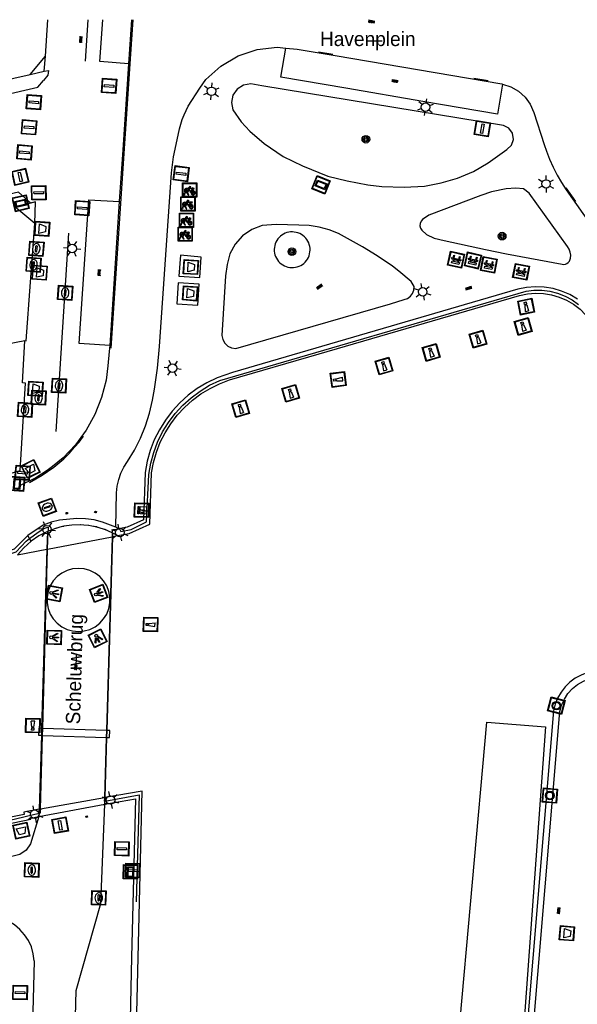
# Model space of a CAD drawing. Header units: metres. Extents: x 93870 to 95789, y 463036 to 464040.
# Tile 145 of 256: x 94283 to 94322, y 463971 to 464040. Entities that reach past the tile are written whole.
import ezdxf
from ezdxf.enums import TextEntityAlignment as Align

# ---------------------------------------------------------------- set-up
doc = ezdxf.new("R2010")
doc.units = ezdxf.units.M
doc.header["$LTSCALE"] = 25.4
for name, color, linetype in [('B_BEBOUWINGSGRENS_0', 1, 'Continuous'), ('B_OVERBOUWLIJN_LIJN_1', 7, 'Continuous'), ('B_TUSSENMUUR_0', 7, 'Continuous'), ('B_WOONBOOT_LIJN_0', 1, 'Continuous'), ('G_GRENS_ALGEMEEN_0', 7, 'Continuous'), ('K_KUNSTWERKGRENS_0', 1, 'Continuous'), ('K_KUNSTWERKGRENS_1', 1, 'Continuous'), ('Q_AFVAL_APART_PLAATS_0', 7, 'Continuous'), ('Q_BANK_0', 7, 'Continuous'), ('Q_BLOEMBAK_0', 93, 'Continuous'), ('Q_BOOM_0', 3, 'Continuous'), ('Q_ELEKTRAKAST_0', 7, 'Continuous'), ('Q_FIETSENREK_0', 6, 'Continuous'), ('Q_GASPUT_0', 7, 'Continuous'), ('Q_INSPECTIE_OF_RIOOLPUT_0', 253, 'Continuous'), ('Q_KOLK_0', 254, 'Continuous'), ('Q_LICHTMAST_0', 2, 'Continuous'), ('Q_LICHTPUNT_1', 7, 'Continuous'), ('Q_LIJNAFWATERING_LIJN_0', 7, 'Continuous'), ('Q_MEERPAAL_0', 7, 'Continuous'), ('Q_MEERRING_0', 7, 'Continuous'), ('Q_STRAATNAAMBORD_0', 7, 'Continuous'), ('Q_VERKEERSBORDPAAL_0', 40, 'Continuous'), ('Q_WEGWIJZER_0', 7, 'Continuous'), ('Q_ZAND_ZOUTBAK_0', 7, 'Continuous'), ('S_GBKN_SYMBOOL_GV_GROOT_1', 7, 'Continuous'), ('S_GBKN_SYMBOOL_OV_GROOT_0', 7, 'Continuous'), ('T_HEK_LIJN_0', 6, 'Continuous'), ('T_HEK_LIJN_1', 6, 'Continuous'), ('V_WEGGRENS_0', 7, 'Continuous'), ('V_WEGGRENS_1', 7, 'Continuous'), ('W_KADEMUUR_30CM_0', 10, 'Continuous'), ('W_WATERGRENS_0', 5, 'Continuous'), ('Z_KUNSTWERKNAAM_1', 252, 'Continuous'), ('Z_STRAATNAAM_0', 252, 'Continuous')]:
    doc.layers.add(name, color=color, linetype=linetype)
for name, color, linetype, true_color in [('Q_AFSLUITPAAL_0', 7, 'Continuous', 0xf86a3a), ('Q_PAAL_STEEN_0', 7, 'Continuous', 0xa97373), ('Q_PAALTJE_0', 7, 'Continuous', 0x666666)]:
    doc.layers.add(name, color=color, linetype=linetype, true_color=true_color)

# ---------------------------------------------------------------- blocks, each defined once
blk = doc.blocks.new('Q_BLOEMBAK')
for points in [[(-0.5, 0.5), (0.5, 0.5), (0.5, -0.5), (-0.5, -0.5)], [(-0.336, 0.197), (0.331, 0.197), (0.19, -0.251), (-0.196, -0.251)]]:
    blk.add_lwpolyline(points, close=True)
blk.add_lwpolyline([(-0.442, 0.464), (0.438, 0.464, -0.414214), (0.459, 0.442), (0.459, -0.437, -0.414214), (0.438, -0.459), (-0.442, -0.459, -0.414214), (-0.463, -0.437), (-0.463, 0.442), (-0.463, 0.444), (-0.463, 0.446), (-0.463, 0.448), (-0.462, 0.45), (-0.461, 0.451), (-0.46, 0.453), (-0.459, 0.455), (-0.458, 0.456), (-0.457, 0.457), (-0.456, 0.459), (-0.454, 0.46), (-0.453, 0.461), (-0.451, 0.462), (-0.449, 0.462), (-0.447, 0.463), (-0.446, 0.463), (-0.444, 0.464), (-0.442, 0.464)], format="xyb")
blk = doc.blocks.new('Q_ZAND_ZOUTBAK')
for points in [[(-0.5, 0.5), (0.5, 0.5), (0.5, -0.5), (-0.5, -0.5)], [(-0.336, 0.197), (0.331, 0.197), (0.19, -0.251), (-0.196, -0.251)]]:
    blk.add_lwpolyline(points, close=True)
blk.add_lwpolyline([(-0.442, 0.464), (0.438, 0.464, -0.414214), (0.459, 0.442), (0.459, -0.437, -0.414214), (0.438, -0.459), (-0.442, -0.459, -0.414214), (-0.463, -0.437), (-0.463, 0.442), (-0.463, 0.444), (-0.463, 0.446), (-0.463, 0.448), (-0.462, 0.45), (-0.461, 0.451), (-0.46, 0.453), (-0.459, 0.455), (-0.458, 0.456), (-0.457, 0.457), (-0.456, 0.459), (-0.454, 0.46), (-0.453, 0.461), (-0.451, 0.462), (-0.449, 0.462), (-0.447, 0.463), (-0.446, 0.463), (-0.444, 0.464), (-0.442, 0.464)], format="xyb")
blk = doc.blocks.new('Q_AFVAL_APART_PLAATS')
for points in [[(-0.5, 0.5), (0.5, 0.5), (0.5, -0.5), (-0.5, -0.5)], [(-0.336, 0.197), (0.331, 0.197), (0.19, -0.251), (-0.196, -0.251)]]:
    blk.add_lwpolyline(points, close=True)
blk.add_lwpolyline([(-0.442, 0.464), (0.438, 0.464, -0.414214), (0.459, 0.442), (0.459, -0.437, -0.414214), (0.438, -0.459), (-0.442, -0.459, -0.414214), (-0.463, -0.437), (-0.463, 0.442, -0.414214), (-0.442, 0.464)], format="xyb")
blk = doc.blocks.new('Q_STRAATNAAMBORD')
for points in [[(-0.5, 0.5), (0.5, 0.5), (0.5, -0.5), (-0.5, -0.5)], [(-0.369, 0.22), (0.358, 0.22), (0.358, -0.214), (-0.369, -0.214)]]:
    blk.add_lwpolyline(points, close=True)
for points in [[(-0.442, 0.464), (0.438, 0.464, -0.414214), (0.459, 0.442), (0.459, -0.437, -0.414214), (0.438, -0.459), (-0.442, -0.459, -0.414214), (-0.463, -0.437), (-0.463, 0.442), (-0.463, 0.444), (-0.463, 0.446), (-0.463, 0.448), (-0.462, 0.45), (-0.461, 0.451), (-0.46, 0.453), (-0.459, 0.455), (-0.458, 0.456), (-0.457, 0.457), (-0.456, 0.459), (-0.454, 0.46), (-0.453, 0.461), (-0.451, 0.462), (-0.449, 0.462), (-0.447, 0.463), (-0.446, 0.463), (-0.444, 0.464), (-0.442, 0.464)], [(-0.287, 0.16), (0.281, 0.16, -0.414214), (0.303, 0.139), (0.303, -0.134, -0.414214), (0.281, -0.156), (-0.287, -0.156, -0.414214), (-0.308, -0.134), (-0.308, 0.139), (-0.308, 0.14), (-0.308, 0.142), (-0.307, 0.144), (-0.307, 0.146), (-0.306, 0.148), (-0.305, 0.149), (-0.304, 0.151), (-0.303, 0.152), (-0.302, 0.154), (-0.3, 0.155), (-0.299, 0.156), (-0.297, 0.157), (-0.296, 0.158), (-0.294, 0.159), (-0.292, 0.159), (-0.29, 0.16), (-0.288, 0.16), (-0.287, 0.16)]]:
    blk.add_lwpolyline(points, format="xyb")
blk = doc.blocks.new('Q_WEGWIJZER')
for points in [[(-0.5, 0.5), (0.5, 0.5), (0.5, -0.5), (-0.5, -0.5)], [(-0.369, 0.22), (0.358, 0.22), (0.358, -0.214), (-0.369, -0.214)]]:
    blk.add_lwpolyline(points, close=True)
for points in [[(-0.442, 0.464), (0.438, 0.464, -0.414214), (0.459, 0.442), (0.459, -0.437, -0.414214), (0.438, -0.459), (-0.442, -0.459, -0.414214), (-0.463, -0.437), (-0.463, 0.442), (-0.463, 0.444), (-0.463, 0.446), (-0.463, 0.448), (-0.462, 0.45), (-0.461, 0.451), (-0.46, 0.453), (-0.459, 0.455), (-0.458, 0.456), (-0.457, 0.457), (-0.456, 0.459), (-0.454, 0.46), (-0.453, 0.461), (-0.451, 0.462), (-0.449, 0.462), (-0.447, 0.463), (-0.446, 0.463), (-0.444, 0.464), (-0.442, 0.464)], [(-0.287, 0.16), (0.281, 0.16, -0.414214), (0.303, 0.139), (0.303, -0.134, -0.414214), (0.281, -0.156), (-0.287, -0.156, -0.414214), (-0.308, -0.134), (-0.308, 0.139), (-0.308, 0.14), (-0.308, 0.142), (-0.307, 0.144), (-0.307, 0.146), (-0.306, 0.148), (-0.305, 0.149), (-0.304, 0.151), (-0.303, 0.152), (-0.302, 0.154), (-0.3, 0.155), (-0.299, 0.156), (-0.297, 0.157), (-0.296, 0.158), (-0.294, 0.159), (-0.292, 0.159), (-0.29, 0.16), (-0.288, 0.16), (-0.287, 0.16)]]:
    blk.add_lwpolyline(points, format="xyb")
blk = doc.blocks.new('Q_ELEKTRAKAST')
for points in [[(-0.5, 0.5), (0.5, 0.5), (0.5, -0.5), (-0.5, -0.5)], [(-0.262, 0.264), (0.25, 0.264), (0.25, 0.187), (-0.262, 0.187)], [(-0.262, 0.107), (0.25, 0.107), (0.25, -0.332), (-0.262, -0.332)]]:
    blk.add_lwpolyline(points, close=True)
blk.add_lwpolyline([(-0.442, 0.464), (0.438, 0.464, -0.414214), (0.459, 0.442), (0.459, -0.437, -0.414214), (0.438, -0.459), (-0.442, -0.459, -0.414214), (-0.463, -0.437), (-0.463, 0.442), (-0.463, 0.444), (-0.463, 0.446), (-0.463, 0.448), (-0.462, 0.45), (-0.461, 0.451), (-0.46, 0.453), (-0.459, 0.455), (-0.458, 0.456), (-0.457, 0.457), (-0.456, 0.459), (-0.454, 0.46), (-0.453, 0.461), (-0.451, 0.462), (-0.449, 0.462), (-0.447, 0.463), (-0.446, 0.463), (-0.444, 0.464), (-0.442, 0.464)], format="xyb")
blk.add_lwpolyline([(-0.177, 0.001, -1), (-0.177, -0.069, -1)], format="xyb", close=True)
blk.add_lwpolyline([(0.044, 0.088), (-0.056, -0.112), (0.044, -0.112), (-0.056, -0.312)])
blk = doc.blocks.new('Q_LICHTMAST')
for points in [[(-0.26, 0.15), (-0.52, 0.3)], [(0, 0.3), (0, 0.6)], [(0.26, 0.15), (0.52, 0.3)], [(-0.26, -0.15), (-0.52, -0.3)], [(0, -0.3), (0, -0.6)], [(0.26, -0.15), (0.52, -0.3)]]:
    blk.add_lwpolyline(points)
blk.add_circle((0, 0), 0.3)
blk = doc.blocks.new('Q_VERKEERSBORDPAAL')
for points in [[(-0.5, 0.5), (0.5, 0.5), (0.5, -0.5), (-0.5, -0.5)], [(-0.08, 0.333), (0.071, 0.333), (0.071, -0.329), (-0.08, -0.329)]]:
    blk.add_lwpolyline(points, close=True)
blk.add_lwpolyline([(-0.442, 0.464), (0.438, 0.464, -0.414214), (0.459, 0.442), (0.459, -0.437, -0.414214), (0.438, -0.459), (-0.442, -0.459, -0.414214), (-0.463, -0.437), (-0.463, 0.442), (-0.463, 0.444), (-0.463, 0.446), (-0.463, 0.448), (-0.462, 0.45), (-0.461, 0.451), (-0.46, 0.453), (-0.459, 0.455), (-0.458, 0.456), (-0.457, 0.457), (-0.456, 0.459), (-0.454, 0.46), (-0.453, 0.461), (-0.451, 0.462), (-0.449, 0.462), (-0.447, 0.463), (-0.446, 0.463), (-0.444, 0.464), (-0.442, 0.464)], format="xyb")
blk = doc.blocks.new('Q_AFSLUITPAAL')
for points in [[(-0.5, 0.5), (0.5, 0.5), (0.5, -0.5), (-0.5, -0.5)], [(-0.08, 0.333), (0.071, 0.333), (0.071, -0.329), (-0.08, -0.329)]]:
    blk.add_lwpolyline(points, close=True)
blk.add_lwpolyline([(-0.442, 0.464), (0.438, 0.464, -0.414214), (0.459, 0.442), (0.459, -0.437, -0.414214), (0.438, -0.459), (-0.442, -0.459, -0.414214), (-0.463, -0.437), (-0.463, 0.442), (-0.463, 0.444), (-0.463, 0.446), (-0.463, 0.448), (-0.462, 0.45), (-0.461, 0.451), (-0.46, 0.453), (-0.459, 0.455), (-0.458, 0.456), (-0.457, 0.457), (-0.456, 0.459), (-0.454, 0.46), (-0.453, 0.461), (-0.451, 0.462), (-0.449, 0.462), (-0.447, 0.463), (-0.446, 0.463), (-0.444, 0.464), (-0.442, 0.464)], format="xyb")
blk = doc.blocks.new('Q_PAAL_STEEN')
for points in [[(-0.5, 0.5), (0.5, 0.5), (0.5, -0.5), (-0.5, -0.5)], [(-0.08, 0.333), (0.071, 0.333), (0.071, -0.329), (-0.08, -0.329)]]:
    blk.add_lwpolyline(points, close=True)
blk.add_lwpolyline([(-0.442, 0.464), (0.438, 0.464, -0.414214), (0.459, 0.442), (0.459, -0.437, -0.414214), (0.438, -0.459), (-0.442, -0.459, -0.414214), (-0.463, -0.437), (-0.463, 0.442), (-0.463, 0.444), (-0.463, 0.446), (-0.463, 0.448), (-0.462, 0.45), (-0.461, 0.451), (-0.46, 0.453), (-0.459, 0.455), (-0.458, 0.456), (-0.457, 0.457), (-0.456, 0.459), (-0.454, 0.46), (-0.453, 0.461), (-0.451, 0.462), (-0.449, 0.462), (-0.447, 0.463), (-0.446, 0.463), (-0.444, 0.464), (-0.442, 0.464)], format="xyb")
blk = doc.blocks.new('Q_PAALTJE')
at = {"color": 251, "true_color": 0x666666, "xscale": 0.1, "yscale": 0.1, "zscale": 0.01}
blk.add_blockref('Q_PAAL_STEEN', (0, 0), dxfattribs=at)
blk = doc.blocks.new('Q_INSPECTIE_OF_RIOOLPUT')
blk.add_lwpolyline([(-0.5, 0.5), (0.5, 0.5), (0.5, -0.5), (-0.5, -0.5)], close=True)
for points in [[(-0.442, 0.464), (0.438, 0.464, -0.414214), (0.459, 0.442), (0.459, -0.437, -0.414214), (0.438, -0.459), (-0.442, -0.459, -0.414214), (-0.463, -0.437), (-0.463, 0.442), (-0.463, 0.444), (-0.463, 0.446), (-0.463, 0.448), (-0.462, 0.45), (-0.461, 0.451), (-0.46, 0.453), (-0.459, 0.455), (-0.458, 0.456), (-0.457, 0.457), (-0.456, 0.459), (-0.454, 0.46), (-0.453, 0.461), (-0.451, 0.462), (-0.449, 0.462), (-0.447, 0.463), (-0.446, 0.463), (-0.444, 0.464), (-0.442, 0.464)], [(-0.345, 0.105, 0.380426), (-0.276, -0.18)], [(-0.008, 0.266, 0.240218), (-0.345, 0.105)], [(-0.194, 0.045, 0.853344), (-0.194, -0.032)], [(0.331, 0.111, 0.240191), (-0.008, 0.266)], [(0.185, -0.032, 0.849746), (0.185, 0.045)], [(0.267, -0.176, 0.380426), (0.331, 0.111)], [(-0.276, -0.18, 0.148452), (0.012, -0.257)], [(0.012, -0.257, 0.131742), (0.267, -0.176)]]:
    blk.add_lwpolyline(points, format="xyb")
for points in [[(-0.194, 0.045), (0.185, 0.045)], [(0.185, -0.032), (-0.194, -0.032)]]:
    blk.add_lwpolyline(points)
blk = doc.blocks.new('Q_KOLK')
blk.add_lwpolyline([(-0.5, 0.5), (0.5, 0.5), (0.5, -0.5), (-0.5, -0.5)], close=True)
for points in [[(-0.442, 0.464), (0.438, 0.464, -0.414214), (0.459, 0.442), (0.459, -0.437, -0.414214), (0.438, -0.459), (-0.442, -0.459, -0.414214), (-0.463, -0.437), (-0.463, 0.442, -0.414214), (-0.442, 0.464)], [(-0.345, 0.105, 0.380426), (-0.276, -0.18)], [(-0.008, 0.266, 0.240218), (-0.345, 0.105)], [(-0.194, 0.045, 0.853344), (-0.194, -0.032)], [(0.331, 0.111, 0.240191), (-0.008, 0.266)], [(0.185, -0.032, 0.849746), (0.185, 0.045)], [(0.267, -0.176, 0.380426), (0.331, 0.111)], [(-0.276, -0.18, 0.148452), (0.012, -0.257)], [(0.012, -0.257, 0.131742), (0.267, -0.176)]]:
    blk.add_lwpolyline(points, format="xyb")
for points in [[(-0.194, 0.045), (0.185, 0.045)], [(0.185, -0.032), (-0.194, -0.032)]]:
    blk.add_lwpolyline(points)
blk = doc.blocks.new('Q_GASPUT')
blk.add_lwpolyline([(-0.5, 0.5), (0.5, 0.5), (0.5, -0.5), (-0.5, -0.5)], close=True)
for points in [[(-0.442, 0.464), (0.438, 0.464, -0.414214), (0.459, 0.442), (0.459, -0.437, -0.414214), (0.438, -0.459), (-0.442, -0.459, -0.414214), (-0.463, -0.437), (-0.463, 0.442), (-0.463, 0.444), (-0.463, 0.446), (-0.463, 0.448), (-0.462, 0.45), (-0.461, 0.451), (-0.46, 0.453), (-0.459, 0.455), (-0.458, 0.456), (-0.457, 0.457), (-0.456, 0.459), (-0.454, 0.46), (-0.453, 0.461), (-0.451, 0.462), (-0.449, 0.462), (-0.447, 0.463), (-0.446, 0.463), (-0.444, 0.464), (-0.442, 0.464)], [(-0.345, 0.105, 0.380426), (-0.276, -0.18)], [(-0.008, 0.266, 0.240218), (-0.345, 0.105)], [(-0.194, 0.045, 0.853344), (-0.194, -0.032)], [(0.331, 0.111, 0.240191), (-0.008, 0.266)], [(0.185, -0.032, 0.849746), (0.185, 0.045)], [(0.267, -0.176, 0.380426), (0.331, 0.111)], [(-0.276, -0.18, 0.148452), (0.012, -0.257)], [(0.012, -0.257, 0.131742), (0.267, -0.176)]]:
    blk.add_lwpolyline(points, format="xyb")
for points in [[(-0.194, 0.045), (0.185, 0.045)], [(0.185, -0.032), (-0.194, -0.032)]]:
    blk.add_lwpolyline(points)
blk = doc.blocks.new('Q_LICHTPUNT')
for points in [[(-0.5, 0.5), (0.5, 0.5), (0.5, -0.5), (-0.5, -0.5)], [(-0.463, 0.464), (0.459, 0.464), (0.459, -0.459), (-0.463, -0.459)], [(-0.123, 0.08), (-0.077, 0.051), (-0.255, -0.233), (-0.301, -0.204)], [(-0.033, 0.032), (0.021, 0.032), (0.021, -0.303), (-0.033, -0.303)], [(0.075, 0.051), (0.121, 0.079), (0.293, -0.209), (0.247, -0.236)]]:
    blk.add_lwpolyline(points, close=True)
blk.add_circle((-0.002, 0.21), 0.103)
blk = doc.blocks.new('Q_BANK')
blk.add_lwpolyline([(-0.5, 0.5), (0.5, 0.5), (0.5, -0.5), (-0.5, -0.5)], close=True)
blk.add_lwpolyline([(-0.442, 0.464), (0.438, 0.464, -0.414214), (0.459, 0.442), (0.459, -0.437, -0.414214), (0.438, -0.459), (-0.442, -0.459, -0.414214), (-0.463, -0.437), (-0.463, 0.442), (-0.463, 0.444), (-0.463, 0.446), (-0.463, 0.448), (-0.462, 0.45), (-0.461, 0.451), (-0.46, 0.453), (-0.459, 0.455), (-0.458, 0.456), (-0.457, 0.457), (-0.456, 0.459), (-0.454, 0.46), (-0.453, 0.461), (-0.451, 0.462), (-0.449, 0.462), (-0.447, 0.463), (-0.446, 0.463), (-0.444, 0.464), (-0.442, 0.464)], format="xyb")
for points in [[(-0.267, 0.022), (-0.366, -0.078)], [(-0.18, 0.132), (-0.267, 0.132), (-0.267, 0.276)], [(-0.267, 0.276), (0.258, 0.276), (0.258, 0.132), (0.173, 0.132)], [(-0.18, 0.022), (-0.267, 0.022)], [(-0.267, 0.022), (-0.18, 0.022)], [(-0.18, 0.022), (-0.18, 0.132)], [(-0.18, 0.132), (-0.144, 0.132)], [(-0.144, 0.132), (-0.144, 0.022)], [(0.131, 0.132), (-0.144, 0.132)], [(0.131, 0.022), (-0.144, 0.022)], [(-0.144, 0.022), (0.131, 0.022)], [(0.131, 0.022), (-0.144, 0.022)], [(-0.144, 0.022), (0.131, 0.022)], [(-0.144, 0.022), (0.131, 0.022)], [(0.131, 0.022), (0.131, 0.132)], [(0.131, 0.132), (0.173, 0.132)], [(0.173, 0.132), (0.173, 0.022)], [(0.173, 0.022), (0.255, 0.022)], [(0.173, 0.022), (0.255, 0.022)], [(0.255, 0.022), (0.357, -0.078)], [(-0.236, -0.078), (-0.366, -0.078)], [(-0.192, -0.078), (-0.192, -0.27), (-0.236, -0.27), (-0.236, -0.078)], [(-0.236, -0.078), (-0.192, -0.078)], [(0.183, -0.078), (-0.192, -0.078)], [(0.226, -0.078), (0.226, -0.268), (0.183, -0.268), (0.183, -0.078)], [(0.183, -0.078), (0.226, -0.078)], [(0.357, -0.078), (0.226, -0.078)]]:
    blk.add_lwpolyline(points)
blk = doc.blocks.new('Q_FIETSENREK')
for points in [[(-0.5, 0.5), (0.5, 0.5), (0.5, -0.5), (-0.5, -0.5)], [(-0.063, 0.145), (0.184, 0.054), (0.037, -0.093)]]:
    blk.add_lwpolyline(points, close=True)
for points in [[(-0.442, 0.464), (0.438, 0.464, -0.414214), (0.459, 0.442), (0.459, -0.437, -0.414214), (0.438, -0.459), (-0.442, -0.459, -0.414214), (-0.463, -0.437), (-0.463, 0.442), (-0.463, 0.444), (-0.463, 0.446), (-0.463, 0.448), (-0.462, 0.45), (-0.461, 0.451), (-0.46, 0.453), (-0.459, 0.455), (-0.458, 0.456), (-0.457, 0.457), (-0.456, 0.459), (-0.454, 0.46), (-0.453, 0.461), (-0.451, 0.462), (-0.449, 0.462), (-0.447, 0.463), (-0.446, 0.463), (-0.444, 0.464), (-0.442, 0.464)], [(-0.181, 0.106, 0.847256), (-0.324, -0.144)], [(-0.193, 0.075, 0.842492), (-0.305, -0.118)], [(-0.171, 0.065, 0.053288), (-0.193, 0.075)], [(-0.185, -0.134, 0.502492), (-0.147, 0.044)], [(-0.149, 0.089, 0.06236), (-0.181, 0.106)], [(-0.165, -0.161, 0.494489), (-0.125, 0.068)], [(-0.324, -0.144, 0.089606), (-0.421, -0.348)], [(-0.296, -0.162, 0.110942), (-0.375, -0.348)], [(-0.294, -0.105, 0.006942), (-0.305, -0.118)], [(-0.296, -0.162, 0.02458), (-0.283, -0.168)], [(-0.212, -0.105, 0.381614), (-0.294, -0.105)], [(-0.283, -0.168, 0.148109), (-0.198, -0.173)], [(-0.223, -0.136, 0.533998), (-0.276, -0.136)], [(-0.276, -0.136, 0.009682), (-0.271, -0.138)], [(-0.271, -0.138, 0.120201), (-0.218, -0.144)], [(-0.218, -0.144, 0.003554), (-0.223, -0.136)], [(-0.185, -0.134, 0.017985), (-0.212, -0.105)], [(-0.122, -0.348, 0.075837), (-0.198, -0.173)], [(-0.075, -0.348, 0.094234), (-0.165, -0.161)], [(0.095, -0.16, 0.385208), (0.186, -0.333)], [(0.209, -0.054, 0.224648), (0.108, -0.128)], [(0.126, -0.171, 0.376993), (0.197, -0.303)], [(0.212, -0.086, 0.20829), (0.139, -0.139)], [(0.186, -0.333, 1), (0.287, -0.06)], [(0.197, -0.303, 1), (0.276, -0.09)], [(0.287, -0.06, 0.086253), (0.238, -0.051)], [(0.276, -0.09, 0.079305), (0.241, -0.083)]]:
    blk.add_lwpolyline(points, format="xyb")
for points in [[(-0.171, 0.065), (-0.263, -0.038), (-0.239, -0.059), (-0.147, 0.044)], [(0.081, 0.221), (-0.003, 0.252), (-0.149, 0.089)], [(-0.125, 0.068), (-0.086, 0.111), (0.018, -0.131), (0.095, -0.16)], [(0.238, -0.051), (0.229, 0.053), (0.261, 0.093), (0.302, 0.078), (0.314, 0.11), (0.192, 0.155), (0.18, 0.123), (0.231, 0.104), (0.207, 0.076), (-0.04, 0.167), (0, 0.216), (0.07, 0.191), (0.081, 0.221)], [(0.209, -0.054), (0.199, 0.029), (0.057, -0.108)], [(-0.421, -0.348), (-0.375, -0.348)], [(-0.122, -0.348), (-0.075, -0.348)], [(0.057, -0.108), (0.108, -0.128)], [(0.126, -0.171), (0.253, -0.218), (0.241, -0.083)], [(0.139, -0.139), (0.222, -0.17), (0.212, -0.086)]]:
    blk.add_lwpolyline(points)
blk = doc.blocks.new('Q_MEERRING')
blk.add_lwpolyline([(-0.5, 0.5), (0.5, 0.5), (0.5, -0.5), (-0.5, -0.5)], close=True)
blk.add_lwpolyline([(-0.442, 0.464), (0.438, 0.464, -0.414214), (0.459, 0.442), (0.459, -0.437, -0.414214), (0.438, -0.459), (-0.442, -0.459, -0.414214), (-0.463, -0.437), (-0.463, 0.442), (-0.463, 0.444), (-0.463, 0.446), (-0.463, 0.448), (-0.462, 0.45), (-0.461, 0.451), (-0.46, 0.453), (-0.459, 0.455), (-0.458, 0.456), (-0.457, 0.457), (-0.456, 0.459), (-0.454, 0.46), (-0.453, 0.461), (-0.451, 0.462), (-0.449, 0.462), (-0.447, 0.463), (-0.446, 0.463), (-0.444, 0.464), (-0.442, 0.464)], format="xyb")
for radius in [0.3, 0.3, 0.25, 0.25]:
    blk.add_circle((0, 0), radius)
blk = doc.blocks.new('Q_BOOM')
for radius in [0.27, 0.18, 0.09]:
    blk.add_circle((0, 0), radius)
blk = doc.blocks.new('Q_MEERPAAL')
for points in [[(-0.5, 0.5), (0.5, 0.5), (0.5, -0.5), (-0.5, -0.5)], [(-0.076, 0.32), (0.068, 0.32), (0.068, 0.17), (-0.076, 0.17)]]:
    blk.add_lwpolyline(points, close=True)
blk.add_lwpolyline([(-0.442, 0.464), (0.438, 0.464, -0.414214), (0.459, 0.442), (0.459, -0.437, -0.414214), (0.438, -0.459), (-0.442, -0.459, -0.414214), (-0.463, -0.437), (-0.463, 0.442), (-0.463, 0.444), (-0.463, 0.446), (-0.463, 0.448), (-0.462, 0.45), (-0.461, 0.451), (-0.46, 0.453), (-0.459, 0.455), (-0.458, 0.456), (-0.457, 0.457), (-0.456, 0.459), (-0.454, 0.46), (-0.453, 0.461), (-0.451, 0.462), (-0.449, 0.462), (-0.447, 0.463), (-0.446, 0.463), (-0.444, 0.464), (-0.442, 0.464)], format="xyb")
for points in [[(-0.076, 0.124), (-0.136, -0.311)], [(-0.076, 0.124), (0.068, 0.124)], [(0.068, 0.124), (0.122, -0.311)], [(-0.136, -0.311), (0.122, -0.311)]]:
    blk.add_lwpolyline(points)
blk = doc.blocks.new('S_GBKN_SYMBOOL_OV_GROOT')
for points in [[(-0.21875, 0.0625), (0.21875, 0.0625)], [(-0.21875, 0), (0.21875, 0)], [(-0.1875, 0.0625), (-0.1875, 0)], [(-0.125, 0.09375), (-0.125, 0.0625)], [(-0.125, 0), (-0.125, -0.0625)], [(-0.0625, 0.0625), (-0.0625, 0)], [(0, 0.09375), (0, 0.0625)], [(0, 0), (0, -0.0625)], [(0.0625, 0.0625), (0.0625, 0)], [(0.125, 0.09375), (0.125, 0.0625)], [(0.125, 0), (0.125, -0.0625)], [(0.1875, 0.0625), (0.1875, 0)], [(-0.21875, -0.0625), (0.21875, -0.0625)], [(-0.1875, -0.0625), (-0.1875, -0.09375)], [(-0.0625, -0.0625), (-0.0625, -0.09375)], [(0.0625, -0.0625), (0.0625, -0.09375)], [(0.1875, -0.0625), (0.1875, -0.09375)]]:
    blk.add_lwpolyline(points)
blk = doc.blocks.new('S_GBKN_SYMBOOL_GV_GROOT')
for points in [[(-0.1875, 0.03125), (-0.09375, 0.09375)], [(-0.1875, -0.0625), (0.0625, 0.09375)], [(-0.1875, 0.09375), (0.125, -0.09375)], [(-0.1875, 0), (-0.03125, -0.09375)], [(-0.125, -0.09375), (0.1875, 0.09375)], [(-0.0625, 0.09375), (0.1875, -0.0625)], [(0.03125, -0.09375), (0.1875, 0)], [(0.09375, 0.09375), (0.1875, 0.03125)]]:
    blk.add_lwpolyline(points)

msp = doc.modelspace()

# ---------------------------------------------------------------- linework, layer by layer
at = {"layer": 'B_BEBOUWINGSGRENS_0'}
for p, q in [((94284.671, 464036.985), (94284.844, 464039.532)), ((94283.602, 464035.691), (94284.671, 464036.985)), ((94280.379, 464034.977), (94283.602, 464035.691)), ((94283.923, 464025.259), (94282.54, 464026.438)), ((94271.911, 464004.795), (94282.91, 464007.981))]:
    msp.add_line(p, q, dxfattribs=at)
for points in [[(94283.228, 464017.086), (94283.332, 464017.058), (94283.923, 464025.259)], [(94282.91, 464007.981), (94283.27, 464014.076), (94283.081, 464014.116), (94283.228, 464017.086)]]:
    msp.add_lwpolyline(points, dxfattribs=at)
at = {"layer": 'B_OVERBOUWLIJN_LIJN_1'}
for points in [[(94283.602, 464035.691), (94284.595, 464035.923), (94284.671, 464036.985)], [(94283.923, 464025.259), (94283.987, 464026.774), (94282.54, 464026.438)]]:
    msp.add_lwpolyline(points, dxfattribs=at)
at = {"layer": 'B_TUSSENMUUR_0'}
msp.add_lwpolyline([(94271.939, 464018.164), (94274.82, 464018.778), (94274.717, 464019.779), (94277.531, 464020.378), (94277.542, 464015.985), (94283.228, 464017.086)], dxfattribs=at)
at = {"layer": 'B_WOONBOOT_LIJN_0'}
msp.add_lwpolyline([(94318.044, 463967.558), (94313.558, 463967.955), (94315.559, 463990.348), (94319.667, 463990.022), (94318.044, 463967.558)], dxfattribs=at)
at = {"layer": 'G_GRENS_ALGEMEEN_0'}
for p, q in [((94283.567, 464003.203), (94283.449, 464003.419)), ((94283.669, 464003.016), (94283.567, 464003.203))]:
    msp.add_line(p, q, dxfattribs=at)
msp.add_lwpolyline([(94302.798, 464024.343), (94302.697, 464024.427), (94302.588, 464024.5), (94302.472, 464024.562), (94302.35, 464024.61), (94302.223, 464024.646), (94302.094, 464024.669), (94301.964, 464024.679), (94301.833, 464024.675), (94301.703, 464024.657), (94301.576, 464024.626), (94301.453, 464024.582), (94301.335, 464024.525), (94301.224, 464024.456), (94301.121, 464024.376), (94301.026, 464024.285), (94300.942, 464024.185), (94300.869, 464024.077), (94300.807, 464023.962), (94300.757, 464023.841), (94300.721, 464023.716), (94300.697, 464023.587), (94300.688, 464023.457), (94300.692, 464023.327), (94300.709, 464023.197), (94300.74, 464023.07), (94300.785, 464022.947), (94300.843, 464022.83), (94300.912, 464022.719), (94300.992, 464022.616), (94301.083, 464022.521), (94301.183, 464022.437), (94301.291, 464022.363), (94301.406, 464022.301), (94301.527, 464022.251), (94301.652, 464022.213), (94301.782, 464022.189), (94301.913, 464022.178), (94302.045, 464022.181), (94302.176, 464022.197), (94302.304, 464022.227), (94302.429, 464022.27), (94302.548, 464022.326), (94302.661, 464022.394), (94302.767, 464022.474), (94302.863, 464022.564), (94302.948, 464022.665), (94303.022, 464022.774), (94303.084, 464022.891), (94303.133, 464023.013), (94303.169, 464023.14), (94303.192, 464023.27), (94303.201, 464023.402), (94303.196, 464023.534), (94303.177, 464023.664), (94303.145, 464023.792), (94303.1, 464023.916), (94303.042, 464024.034), (94302.971, 464024.145), (94302.89, 464024.248), (94302.798, 464024.343)], dxfattribs=at)
at = {"layer": 'K_KUNSTWERKGRENS_0'}
for p, q in [((94284.857, 464003.718), (94284.819, 464003.701)), ((94285.119, 464003.817), (94284.857, 464003.718)), ((94285.391, 464003.92), (94285.119, 464003.817)), ((94285.953, 464004.066), (94285.68, 464003.996)), ((94287.361, 464004.151), (94287.116, 464004.17)), ((94287.919, 464004.083), (94287.702, 464004.124)), ((94288.515, 464003.942), (94288.281, 464004.013)), ((94289.097, 464003.729), (94288.835, 464003.841)), ((94289.348, 464003.622), (94289.097, 464003.729)), ((94289.379, 464003.605), (94289.348, 464003.622)), ((94289.404, 464003.591), (94289.379, 464003.605)), ((94289.725, 464003.416), (94289.404, 464003.591)), ((94289.404, 464003.591), (94289.404, 464003.591)), ((94286.581, 463996.739), (94286.987, 463996.701)), ((94284.482, 463989.918), (94284.406, 463989.92)), ((94288.942, 463989.782), (94284.482, 463989.918)), ((94284.2, 463989.442), (94284.391, 463989.436)), ((94284.391, 463989.436), (94284.469, 463989.433)), ((94284.469, 463989.433), (94288.928, 463989.284)), ((94288.928, 463989.284), (94288.976, 463989.282)), ((94288.991, 463989.78), (94288.942, 463989.782)), ((94288.976, 463989.282), (94288.976, 463989.282)), ((94289.194, 463989.774), (94288.991, 463989.78)), ((94288.991, 463989.78), (94288.991, 463989.78))]:
    msp.add_line(p, q, dxfattribs=at)
for points in [[(94284.819, 464003.701), (94284.222, 464003.395), (94283.669, 464003.016)], [(94285.68, 464003.996), (94285.399, 464003.923), (94285.391, 464003.92)], [(94287.116, 464004.17), (94287.113, 464004.17), (94286.534, 464004.151), (94285.96, 464004.068), (94285.953, 464004.066)], [(94287.702, 464004.124), (94287.691, 464004.126), (94287.361, 464004.151)], [(94288.281, 464004.013), (94288.261, 464004.019), (94287.919, 464004.083)], [(94288.835, 464003.841), (94288.815, 464003.85), (94288.515, 464003.942)], [(94283.669, 464003.016), (94283.169, 464002.57), (94282.729, 464002.063)], [(94286.987, 463996.701), (94287.393, 463996.739), (94287.785, 463996.85), (94288.15, 463997.032), (94288.475, 463997.278), (94288.75, 463997.579), (94288.964, 463997.925), (94289.112, 463998.305), (94289.187, 463998.706), (94289.187, 463999.114), (94289.112, 463999.515), (94288.964, 463999.895), (94288.75, 464000.241), (94288.475, 464000.542), (94288.15, 464000.788), (94287.785, 464000.97), (94287.393, 464001.081), (94286.987, 464001.119), (94286.581, 464001.081), (94286.189, 464000.97), (94285.824, 464000.788), (94285.499, 464000.542), (94285.224, 464000.241), (94285.01, 463999.895), (94284.862, 463999.515), (94284.787, 463999.114), (94284.787, 463998.706), (94284.862, 463998.305), (94285.01, 463997.925), (94285.224, 463997.579), (94285.499, 463997.278), (94285.824, 463997.032), (94286.189, 463996.85), (94286.581, 463996.739)], [(94284.406, 463989.92), (94284.223, 463989.926), (94284.2, 463989.442)], [(94288.976, 463989.282), (94289.165, 463989.276), (94289.194, 463989.774)]]:
    msp.add_lwpolyline(points, dxfattribs=at)
at = {"layer": 'K_KUNSTWERKGRENS_1'}
for p, q in [((94284.819, 464003.701), (94284.782, 464002.46)), ((94289.404, 464003.594), (94289.348, 464003.622)), ((94288.991, 463989.78), (94289.397, 464003.353)), ((94289.397, 464003.353), (94289.404, 464003.591)), ((94289.404, 464003.591), (94289.404, 464003.594)), ((94284.782, 464002.46), (94284.406, 463989.92)), ((94284.406, 463989.92), (94284.391, 463989.436)), ((94284.391, 463989.436), (94284.236, 463984.257)), ((94288.85, 463985.073), (94288.976, 463989.282)), ((94288.976, 463989.282), (94288.991, 463989.78)), ((94288.843, 463984.829), (94288.85, 463985.073)), ((94284.221, 463983.753), (94288.836, 463984.606)), ((94288.836, 463984.606), (94288.843, 463984.829)), ((94284.228, 463983.994), (94284.221, 463983.753)), ((94284.236, 463984.257), (94284.228, 463983.994))]:
    msp.add_line(p, q, dxfattribs=at)
at = {"layer": 'Q_LIJNAFWATERING_LIJN_0'}
for p, q in [((94287.646, 464039.532), (94287.454, 464036.625)), ((94303.778, 464037.282), (94304.783, 464037.11)), ((94314.652, 464035.437), (94315.662, 464035.276)), ((94321.104, 464027.766), (94321.765, 464026.815)), ((94285.416, 464010.695), (94286.31, 464024.59))]:
    msp.add_line(p, q, dxfattribs=at)
for points in [[(94290.791, 464039.532), (94290.581, 464036.444), (94289.241, 464016.527)], [(94283.558, 464007.132), (94284.443, 464007.644), (94285.263, 464008.215), (94285.952, 464008.796), (94286.363, 464009.197), (94286.719, 464009.615), (94287.026, 464009.969), (94287.343, 464010.388)]]:
    msp.add_lwpolyline(points, dxfattribs=at)
at = {"layer": 'T_HEK_LIJN_0'}
for p, q in [((94282.172, 463983.507), (94284.228, 463983.994)), ((94284.228, 463983.994), (94284.229, 463983.994))]:
    msp.add_line(p, q, dxfattribs=at)
for points in [[(94289.348, 464003.622), (94289.397, 464003.838), (94289.858, 464003.898), (94289.947, 464003.71), (94290.683, 464003.854), (94291.741, 464004.377), (94291.917, 464007.704), (94292.049, 464008.476), (94292.254, 464009.233), (94292.53, 464009.966), (94292.875, 464010.67), (94293.285, 464011.338), (94293.757, 464011.963), (94294.287, 464012.541), (94294.869, 464013.065), (94295.498, 464013.532), (94296.169, 464013.937), (94296.876, 464014.276), (94318.315, 464020.537), (94318.87, 464020.596), (94319.428, 464020.589), (94319.981, 464020.517), (94320.522, 464020.379), (94321.043, 464020.179), (94321.537, 464019.919), (94321.997, 464019.603)], [(94283.567, 464003.203), (94284.157, 464003.66), (94284.601, 464003.93), (94284.865, 464004.009), (94284.857, 464003.718)], [(94278.299, 464000.838), (94282.617, 464002.276), (94283.336, 464003.025), (94283.567, 464003.203)], [(94288.843, 463984.829), (94291.234, 463985.272), (94291.034, 463977.782)]]:
    msp.add_lwpolyline(points, dxfattribs=at)
at = {"layer": 'T_HEK_LIJN_1'}
for p, q in [((94284.823, 464002.468), (94284.857, 464003.716)), ((94284.857, 464003.716), (94284.857, 464003.718)), ((94289.348, 464003.619), (94289.34, 464003.341)), ((94289.348, 464003.622), (94289.348, 464003.619)), ((94289.34, 464003.341), (94288.942, 463989.782)), ((94284.482, 463989.918), (94284.823, 464002.468)), ((94284.469, 463989.433), (94284.482, 463989.918)), ((94284.329, 463984.274), (94284.469, 463989.433)), ((94288.928, 463989.284), (94288.804, 463985.065)), ((94288.942, 463989.782), (94288.928, 463989.284)), ((94288.843, 463984.829), (94288.843, 463984.829))]:
    msp.add_line(p, q, dxfattribs=at)
for points in [[(94288.804, 463985.065), (94288.797, 463984.821), (94288.843, 463984.829)], [(94284.229, 463983.994), (94284.322, 463984.016), (94284.329, 463984.274)]]:
    msp.add_lwpolyline(points, dxfattribs=at)
at = {"layer": 'V_WEGGRENS_0'}
for p, q in [((94290.708, 464039.532), (94290.497, 464036.453)), ((94284.595, 464035.923), (94284.671, 464036.985)), ((94283.602, 464035.691), (94284.595, 464035.923)), ((94305.785, 464028.241), (94307.244, 464027.96)), ((94283.659, 464026.698), (94282.54, 464026.438)), ((94283.987, 464026.774), (94283.659, 464026.698)), ((94283.923, 464025.259), (94283.987, 464026.774)), ((94289.837, 464026.794), (94289.177, 464016.735)), ((94320.839, 464022.408), (94320.956, 464022.398))]:
    msp.add_line(p, q, dxfattribs=at)
for points in [[(94290.497, 464036.453), (94288.489, 464036.608), (94288.691, 464039.532)], [(94289.603, 464003.999), (94289.651, 464006.411), (94289.701, 464006.878), (94289.803, 464007.338), (94289.956, 464007.783), (94290.159, 464008.207), (94290.408, 464008.606), (94290.901, 464009.399), (94291.327, 464010.23), (94291.683, 464011.093), (94291.966, 464011.982), (94292.175, 464012.892), (94292.3, 464013.66), (94292.516, 464015.135), (94292.663, 464016.643), (94293.494, 464028.803), (94293.642, 464029.927), (94293.89, 464031.124), (94294.065, 464031.886), (94294.151, 464032.218), (94294.256, 464032.545), (94294.379, 464032.866), (94294.519, 464033.179), (94294.676, 464033.484), (94295.477, 464034.747), (94295.907, 464035.342), (94296.95, 464036.286), (94298.165, 464036.996), (94299.5, 464037.439), (94300.898, 464037.598), (94301.509, 464037.54)], [(94316.67, 464035.03), (94316.313, 464032.922), (94311.085, 464033.814), (94305.699, 464034.732), (94301.147, 464035.508), (94301.509, 464037.54)], [(94301.509, 464037.54), (94302.299, 464037.465), (94304.966, 464037.036), (94316.615, 464035.042), (94316.67, 464035.03)], [(94290.497, 464036.453), (94290.085, 464030.425), (94289.837, 464026.794)], [(94284.595, 464035.923), (94284.88, 464035.978), (94284.854, 464035.643), (94284.546, 464035.276)], [(94256.935, 464030.04), (94257.061, 464029.962), (94258.669, 464028.959), (94269.303, 464031.389), (94284.151, 464034.806), (94284.546, 464035.276)], [(94307.244, 464027.96), (94308.229, 464027.85), (94309.786, 464027.805), (94311.197, 464027.888), (94312.379, 464028.114), (94313.527, 464028.428), (94314.633, 464028.895), (94315.665, 464029.515), (94316.976, 464030.441), (94317.291, 464030.741), (94317.432, 464031.152), (94317.369, 464031.583), (94317.114, 464031.936), (94316.725, 464032.131), (94299.827, 464034.903), (94299.056, 464035.043), (94298.541, 464034.955), (94298.099, 464034.676), (94297.8, 464034.248), (94297.688, 464033.738), (94297.781, 464033.224), (94298.375, 464032.389), (94298.986, 464031.723), (94299.983, 464030.867), (94301.318, 464029.965), (94302.67, 464029.296), (94304.445, 464028.582), (94305.785, 464028.241)], [(94316.67, 464035.03), (94317.256, 464034.836), (94317.789, 464034.525), (94318.245, 464034.11), (94318.605, 464033.608), (94318.853, 464033.044), (94319.576, 464030.8), (94319.741, 464030.33), (94319.962, 464029.76), (94320.211, 464029.202), (94320.488, 464028.656), (94320.792, 464028.126), (94321.122, 464027.611), (94322.287, 464025.965), (94325.222, 464021.891), (94326.969, 464019.459), (94327.126, 464019.222), (94327.262, 464018.972), (94327.378, 464018.712), (94327.472, 464018.444), (94327.545, 464018.169), (94327.653, 464017.599), (94327.722, 464017.556)], [(94320.956, 464022.398), (94321.071, 464022.416), (94321.179, 464022.462), (94321.272, 464022.533), (94321.345, 464022.625), (94321.418, 464022.832), (94321.442, 464023.051), (94321.414, 464023.269), (94321.337, 464023.475), (94321.214, 464023.657), (94318.542, 464027.378), (94318.131, 464027.683), (94317.605, 464027.744), (94316.913, 464027.683), (94315.904, 464027.472), (94315.157, 464027.23), (94311.51, 464025.844), (94311.078, 464025.556), (94310.969, 464025.429), (94310.903, 464025.273), (94310.888, 464025.105), (94310.925, 464024.941), (94311.01, 464024.795), (94311.358, 464024.495), (94311.884, 464024.246), (94312.573, 464024.084), (94315.481, 464023.437), (94316.949, 464023.153), (94320.839, 464022.408)], [(94283.659, 464026.698), (94282.791, 464027.447), (94273.345, 464025.232), (94259.433, 464022.317), (94258.504, 464021.021)], [(94289.177, 464016.735), (94287.043, 464016.855), (94287.712, 464026.923), (94289.837, 464026.794)], [(94309.403, 464021.925), (94308.963, 464022.271), (94307.89, 464022.997), (94306.875, 464023.638), (94305.824, 464024.223), (94305.19, 464024.557), (94304.523, 464024.82), (94303.832, 464025.007), (94303.124, 464025.118), (94302.408, 464025.151), (94300.828, 464025.196), (94299.842, 464025.124), (94299.118, 464024.843), (94298.479, 464024.403), (94297.959, 464023.826), (94297.587, 464023.144), (94297.384, 464022.394), (94297.282, 464021.605), (94297.024, 464017.419), (94297.092, 464017.136), (94297.238, 464016.885), (94297.45, 464016.686), (94297.71, 464016.556), (94297.996, 464016.506), (94308.831, 464019.641), (94309.792, 464019.933), (94310.022, 464020.025), (94310.218, 464020.175), (94310.366, 464020.374), (94310.454, 464020.605), (94310.476, 464020.851), (94310.28, 464021.209), (94309.403, 464021.925)], [(94294.133, 464023.038), (94294.017, 464021.571), (94295.482, 464021.48), (94295.564, 464022.917), (94294.133, 464023.038)], [(94295.332, 464019.55), (94295.44, 464021.008), (94293.963, 464021.105), (94293.861, 464019.641), (94295.332, 464019.55)], [(94321.907, 464019.975), (94321.371, 464020.287), (94320.8, 464020.531), (94320.205, 464020.706), (94319.593, 464020.808), (94318.973, 464020.835), (94318.354, 464020.788), (94317.746, 464020.666), (94297.777, 464014.841), (94296.693, 464014.464), (94295.981, 464014.118), (94295.305, 464013.708), (94294.671, 464013.237), (94294.083, 464012.708), (94293.547, 464012.126), (94293.068, 464011.498), (94292.65, 464010.827), (94292.296, 464010.12), (94292.01, 464009.383), (94291.794, 464008.622), (94291.65, 464007.845), (94291.537, 464004.509), (94290.4, 464004.005), (94289.81, 464003.893), (94289.603, 464003.999)], [(94289.177, 464016.735), (94289.137, 464016.305), (94289.047, 464015.301), (94288.926, 464014.296), (94288.606, 464013.074), (94288.135, 464011.903), (94287.522, 464010.799), (94286.775, 464009.781), (94285.906, 464008.865), (94285.544, 464008.558), (94285.172, 464008.264), (94284.79, 464007.983), (94284.398, 464007.716), (94283.996, 464007.463), (94282.824, 464006.878)], [(94289.603, 464003.999), (94288.672, 464004.364), (94288.083, 464004.51), (94287.482, 464004.597), (94286.876, 464004.624), (94285.671, 464004.499), (94285.083, 464004.348), (94284.513, 464004.139), (94283.449, 464003.419)], [(94283.449, 464003.419), (94282.485, 464002.469), (94277.252, 464000.805)], [(94317.11, 463948.429), (94320.678, 463991.096), (94320.802, 463991.546), (94320.995, 463991.97), (94321.251, 463992.361), (94321.564, 463992.706), (94321.926, 463993), (94322.33, 463993.233), (94322.765, 463993.402), (94327.805, 463994.715)], [(94284.06, 463864.14), (94286.834, 463971.563), (94288.559, 463977.652), (94288.836, 463984.606)], [(94288.836, 463984.606), (94290.99, 463984.995), (94290.695, 463973.912), (94290.43, 463960.902), (94289.64, 463933.329), (94289.27, 463907.699), (94288.778, 463888.379)], [(94243.129, 463973.417), (94278.447, 463982.487), (94283.651, 463983.566), (94283.642, 463983.646), (94284.221, 463983.753)], [(94284.221, 463983.753), (94283.631, 463981.837), (94283.32, 463981.399), (94282.88, 463981.09), (94246.749, 463971.912), (94243.646, 463971.166)], [(94283.891, 463973.657), (94283.825, 463974.145), (94283.688, 463974.619), (94283.483, 463975.067), (94283.214, 463975.48), (94282.888, 463975.849), (94282.511, 463976.166), (94282.091, 463976.424)], [(94283.891, 463973.657), (94282.37, 463915.906), (94281.685, 463892.238), (94279.979, 463822.397), (94278.834, 463817.134)]]:
    msp.add_lwpolyline(points, dxfattribs=at)
at = {"layer": 'V_WEGGRENS_1'}
for p, q in [((94284.857, 464003.716), (94284.819, 464003.701)), ((94285.119, 464003.817), (94284.857, 464003.716)), ((94285.68, 464003.996), (94285.391, 464003.92)), ((94287.702, 464004.124), (94287.361, 464004.151)), ((94288.281, 464004.013), (94287.919, 464004.083)), ((94288.835, 464003.841), (94288.515, 464003.942)), ((94289.348, 464003.619), (94289.097, 464003.729)), ((94289.379, 464003.605), (94289.348, 464003.619)), ((94288.991, 463989.78), (94289.397, 464003.353)), ((94289.404, 464003.594), (94289.379, 464003.605)), ((94288.85, 463985.073), (94288.976, 463989.282)), ((94288.976, 463989.282), (94288.991, 463989.78)), ((94288.843, 463984.829), (94288.85, 463985.073)), ((94288.836, 463984.606), (94288.843, 463984.829))]:
    msp.add_line(p, q, dxfattribs=at)
for points in [[(94285.391, 464003.92), (94285.372, 464003.915), (94285.119, 464003.817)], [(94285.953, 464004.066), (94285.945, 464004.065), (94285.68, 464003.996)], [(94287.116, 464004.17), (94286.531, 464004.15), (94285.953, 464004.066)], [(94287.361, 464004.151), (94287.124, 464004.17), (94287.116, 464004.17)], [(94287.919, 464004.083), (94287.714, 464004.123), (94287.702, 464004.124)], [(94288.515, 464003.942), (94288.296, 464004.01), (94288.281, 464004.013)], [(94289.097, 464003.729), (94288.862, 464003.833), (94288.835, 464003.841)]]:
    msp.add_lwpolyline(points, dxfattribs=at)
at = {"layer": 'W_KADEMUUR_30CM_0'}
for p, q in [((94284.823, 464002.468), (94289.34, 464003.341)), ((94289.34, 464003.341), (94289.397, 464003.353)), ((94289.397, 464003.353), (94289.725, 464003.416)), ((94289.397, 464003.353), (94289.397, 464003.353)), ((94282.729, 464002.063), (94284.782, 464002.46)), ((94284.782, 464002.46), (94284.823, 464002.468))]:
    msp.add_line(p, q, dxfattribs=at)
at = {"layer": 'W_WATERGRENS_0'}
for p, q in [((94288.804, 463985.065), (94284.329, 463984.274)), ((94288.85, 463985.073), (94288.804, 463985.065)), ((94291.454, 463985.534), (94288.85, 463985.073)), ((94288.85, 463985.073), (94288.85, 463985.073)), ((94289.314, 463896.317), (94291.454, 463985.534)), ((94284.329, 463984.274), (94284.236, 463984.257))]:
    msp.add_line(p, q, dxfattribs=at)
for points in [[(94303.826, 464016.137), (94317.864, 464020.232), (94318.416, 464020.342), (94318.978, 464020.385), (94319.541, 464020.361), (94320.097, 464020.269), (94320.638, 464020.112), (94321.156, 464019.89), (94321.644, 464019.609), (94322.095, 464019.271), (94324.765, 464016.447), (94327.787, 464017.151)], [(94289.725, 464003.416), (94290.536, 464003.573), (94291.977, 464004.212), (94292.1, 464007.81), (94292.238, 464008.542), (94292.444, 464009.259), (94292.716, 464009.954), (94293.051, 464010.62), (94293.446, 464011.252), (94293.899, 464011.845), (94294.405, 464012.393), (94294.96, 464012.891), (94295.559, 464013.336), (94296.196, 464013.723), (94296.867, 464014.049), (94297.565, 464014.311), (94303.826, 464016.137)], [(94322.612, 463993.825), (94322.174, 463993.657), (94321.762, 463993.431), (94321.385, 463993.151), (94321.05, 463992.823), (94320.762, 463992.452), (94320.527, 463992.046), (94320.349, 463991.611), (94320.232, 463991.157), (94312.965, 463904.02)], [(94284.236, 463984.257), (94283.154, 463984.066), (94283.175, 463983.9), (94278.563, 463982.993), (94272.568, 463981.498), (94243.017, 463973.823)]]:
    msp.add_lwpolyline(points, dxfattribs=at)
at = {"layer": 'Z_KUNSTWERKNAAM_1'}
msp.add_line((94286.831, 463994.065), (94286.86, 463995.064), dxfattribs=at)
at = {"layer": 'Z_STRAATNAAM_0'}
msp.add_line((94307.235, 464038.061), (94308.235, 464038.061), dxfattribs=at)

# ---------------------------------------------------------------- block references
at = {"layer": 'Q_AFSLUITPAAL_0'}
for p, rotation in [((94283.865, 464033.756), 85.68151269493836), ((94283.53, 464032), 85.36141605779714), ((94283.207, 464030.248), 85.36141605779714), ((94285.713, 463983.138), 10.47191455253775)]:
    msp.add_blockref('Q_AFSLUITPAAL', p, dxfattribs=dict(at, rotation=rotation))
at = {"layer": 'Q_AFVAL_APART_PLAATS_0'}
for p, rotation in [((94294.854, 464022.211), 86.73405404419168), ((94294.801, 464020.373), 85.76360520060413)]:
    msp.add_blockref('Q_AFVAL_APART_PLAATS', p, dxfattribs=dict(at, rotation=rotation))
at = {"layer": 'Q_BANK_0'}
for p, rotation in [((94313.417, 464022.729), 167.4565898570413), ((94314.593, 464022.676), 167.4565898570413), ((94315.718, 464022.369), 169.0507916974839), ((94317.963, 464021.887), 169.1581830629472)]:
    msp.add_blockref('Q_BANK', p, dxfattribs=dict(at, rotation=rotation))
at = {"layer": 'Q_BLOEMBAK_0'}
for p, rotation in [((94284.442, 464024.89), 85.8781404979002), ((94284.272, 464021.824), 85.87814049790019), ((94283.982, 464013.692), 86.61976300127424), ((94283.641, 464008.082), 26.52592808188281), ((94321.177, 463975.578), 85.6222590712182)]:
    msp.add_blockref('Q_BLOEMBAK', p, dxfattribs=dict(at, rotation=rotation))
at = {"layer": 'Q_BOOM_0'}
for p, rotation in [((94307.103, 464031.164), 170.6839973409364), ((94316.64, 464024.38), 169.0507916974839), ((94301.927, 464023.29), 169.5400909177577)]:
    msp.add_blockref('Q_BOOM', p, dxfattribs=dict(at, rotation=rotation))
at = {"layer": 'Q_ELEKTRAKAST_0', "rotation": 88.05996744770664}
msp.add_blockref('Q_ELEKTRAKAST', (94291.411, 464005.2), dxfattribs=at)
at = {"layer": 'Q_FIETSENREK_0'}
for p in [(94294.776, 464027.606), (94294.646, 464026.638), (94294.55, 464025.495), (94294.455, 464024.519)]:
    msp.add_blockref('Q_FIETSENREK', p, dxfattribs=at)
at = {"layer": 'Q_GASPUT_0', "rotation": 86.61976300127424}
msp.add_blockref('Q_GASPUT', (94284.203, 464013.074), dxfattribs=at)
at = {"layer": 'Q_INSPECTIE_OF_RIOOLPUT_0'}
for p, rotation in [((94284.041, 464023.498), 85.87814049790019), ((94284.811, 464005.403), 20.13630342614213), ((94283.719, 463980.006), 88.12788450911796), ((94288.409, 463978.058), 87.71893228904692)]:
    msp.add_blockref('Q_INSPECTIE_OF_RIOOLPUT', p, dxfattribs=dict(at, rotation=rotation))
at = {"layer": 'Q_KOLK_0'}
for p, rotation in [((94283.85, 464022.38), 85.87814049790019), ((94286.06, 464020.412), 86.19838988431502), ((94285.629, 464013.914), 86.61976300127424), ((94283.25, 464012.22), 86.61976300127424)]:
    msp.add_blockref('Q_KOLK', p, dxfattribs=dict(at, rotation=rotation))
at = {"layer": 'Q_LICHTMAST_0'}
for p, rotation in [((94296.291, 464034.517), 54.14477165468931), ((94311.279, 464033.41), 170.3174471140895), ((94319.714, 464028.033), 119.8379316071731), ((94286.548, 464023.516), 86.19838988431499), ((94311.079, 464020.481), 69.14554195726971), ((94293.575, 464015.137), 84.43239202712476), ((94284.782, 464003.835), 24.10223449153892), ((94289.88, 464003.63), 10.95625931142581), ((94289.229, 463984.906), 10.23694940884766), ((94283.919, 463983.91), 10.47021435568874)]:
    msp.add_blockref('Q_LICHTMAST', p, dxfattribs=dict(at, rotation=rotation))
at = {"layer": 'Q_LICHTPUNT_1'}
for p, rotation in [((94285.287, 463999.37), 79.40622747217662), ((94288.402, 463999.37), 111.27960442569), ((94285.292, 463996.293), 88.28290465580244), ((94288.326, 463996.22), 26.50222688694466)]:
    msp.add_blockref('Q_LICHTPUNT', p, dxfattribs=dict(at, rotation=rotation))
at = {"layer": 'Q_MEERPAAL_0'}
for p, rotation in [((94318.317, 464019.444), 11.27000510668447), ((94318.112, 464018.056), 16.26239888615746), ((94314.95, 464017.169), 16.26239888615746), ((94311.673, 464016.236), 16.26239888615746), ((94308.374, 464015.28), 16.26239888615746), ((94305.166, 464014.347), 97.37916723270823), ((94301.844, 464013.369), 16.25915048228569), ((94298.34, 464012.3), 16.25915048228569), ((94292.037, 463997.191), 88.28759066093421), ((94283.789, 463990.122), 178.2485926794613)]:
    msp.add_blockref('Q_MEERPAAL', p, dxfattribs=dict(at, rotation=rotation))
at = {"layer": 'Q_MEERRING_0'}
for p, rotation in [((94320.436, 463991.511), 75.54879176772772), ((94319.984, 463985.216), 85.21979986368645)]:
    msp.add_blockref('Q_MEERRING', p, dxfattribs=dict(at, rotation=rotation))
at = {"layer": 'Q_PAAL_STEEN_0'}
for p, rotation in [((94282.917, 464028.526), 13.19689935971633), ((94282.9, 463971.425), 88.95733088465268)]:
    msp.add_blockref('Q_PAAL_STEEN', p, dxfattribs=dict(at, rotation=rotation))
at = {"layer": 'Q_PAALTJE_0'}
for p, rotation in [((94286.171, 464004.982), 5.922363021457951), ((94288.181, 464005.062), 166.0782563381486), ((94287.565, 463983.74), 10.47191455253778)]:
    msp.add_blockref('Q_PAALTJE', p, dxfattribs=dict(at, rotation=rotation))
at = {"layer": 'Q_STRAATNAAMBORD_0'}
for p, rotation in [((94282.947, 464026.682), 13.08059590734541), ((94282.689, 464007.037), 85.54171499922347), ((94290.631, 463979.871), 88.47529865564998)]:
    msp.add_blockref('Q_STRAATNAAMBORD', p, dxfattribs=dict(at, rotation=rotation))
at = {"layer": 'Q_VERKEERSBORDPAAL_0'}
for p, rotation in [((94289.13, 464034.897), 86.09004540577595), ((94315.251, 464031.901), 170.6839973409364), ((94294.177, 464028.753), 82.49886796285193), ((94284.206, 464027.421), 91.14480908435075), ((94287.256, 464026.345), 86.19838988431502), ((94283.08, 464007.82), 85.54171499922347), ((94290.022, 463981.498), 88.47529865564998), ((94290.783, 463979.968), 88.47529865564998)]:
    msp.add_blockref('Q_VERKEERSBORDPAAL', p, dxfattribs=dict(at, rotation=rotation))
at = {"layer": 'Q_WEGWIJZER_0', "rotation": 158.0873691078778}
msp.add_blockref('Q_WEGWIJZER', (94303.961, 464027.973), dxfattribs=at)
at = {"layer": 'Q_ZAND_ZOUTBAK_0', "rotation": 11.71375965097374}
msp.add_blockref('Q_ZAND_ZOUTBAK', (94282.992, 463982.761), dxfattribs=at)
at = {"layer": 'S_GBKN_SYMBOOL_GV_GROOT_1', "rotation": 88.28290465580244}
msp.add_blockref('S_GBKN_SYMBOOL_GV_GROOT', (94286.812, 463994.196), dxfattribs=at)
at = {"layer": 'S_GBKN_SYMBOOL_OV_GROOT_0'}
for p, rotation in [((94307.506, 464039.392), 170.2866198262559), ((94287.157, 464038.147), 86.05016666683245), ((94309.141, 464035.231), 170.3273494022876), ((94288.44, 464021.828), 86.19838988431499), ((94303.856, 464020.851), 37.0424747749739), ((94314.304, 464020.746), 16.26207772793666), ((94320.607, 463977.164), 85.21979986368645)]:
    msp.add_blockref('S_GBKN_SYMBOOL_OV_GROOT', p, dxfattribs=dict(at, rotation=rotation))

# ---------------------------------------------------------------- texts
at = {"layer": 'Z_KUNSTWERKNAAM_1', "linetype": 'Continuous'}
msp.add_text('Scheluwbrug', height=1, rotation=88.33723, dxfattribs=at).set_placement((94286.831, 463994.065), align=Align.MIDDLE)
at = {"layer": 'Z_STRAATNAAM_0', "linetype": 'Continuous'}
msp.add_text('Havenplein', height=1, rotation=0, dxfattribs=at).set_placement((94307.235, 464038.061), align=Align.MIDDLE)

doc.saveas('drawing.dxf')
